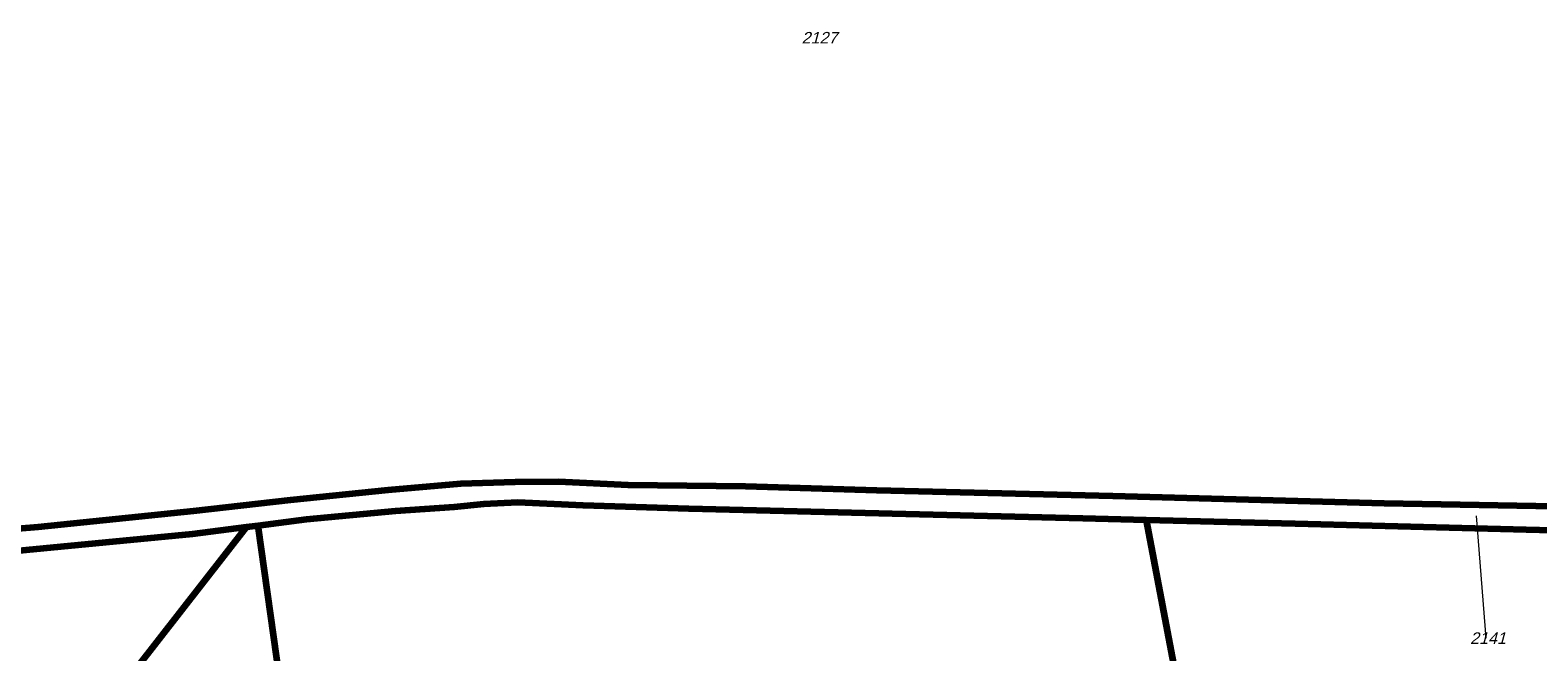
# Model space of a CAD drawing. Header units: metres. Extents: x 226218 to 240385, y 439369 to 449677.
# Tile 90 of 256: x 230414 to 230650, y 441052 to 441149. Entities that reach past the tile are written whole.
import ezdxf
from ezdxf.enums import TextEntityAlignment as Align

# ---------------------------------------------------------------- set-up
doc = ezdxf.new("R2010")
doc.units = ezdxf.units.M
doc.header["$MEASUREMENT"] = 0
doc.layers.add('BIJPIJL', color=73, linetype='Continuous', lineweight=0)
doc.layers.add('KG01-perceelgrens', color=73, linetype='Continuous', lineweight=100)
for name, color, linetype in [('GB20-pand_tevens_verblijfsobject', 1, 'Continuous'), ('Goud-ontwerp', 2, 'Continuous'), ('INSTEEKSLOOT', 153, 'Continuous'), ('KZ01-perceelnummer', 73, 'Continuous')]:
    doc.layers.add(name, color=color, linetype=linetype)
doc.styles.add('arial', font='arial.ttf')

# ---------------------------------------------------------------- blocks, each defined once
blk = doc.blocks.new('bijpijl')
at = {"color": 0}
blk.add_line((0, 0), (1, 0), dxfattribs=at)
blk = doc.blocks.new('Z01')
blk = doc.blocks.new('TWENTEROUTE')
at = {"layer": 'KG01-perceelgrens'}
for points in [[(230447.923, 441071.408), (230439.503, 441070.327), (230410.793, 441067.574), (230404.681, 441067.336), (230402.257, 441067.594), (230399.763, 441068.794), (230397.365, 441070.862), (230395.663, 441076.23)], [(230676.87, 441074.214), (230661.182, 441074.489), (230625.632, 441075.107), (230583.235, 441076.282), (230546.401, 441077.165), (230525.88, 441077.775), (230507.516, 441078.014), (230496.683, 441078.501), (230489.882, 441078.463), (230481.408, 441078.214), (230470.028, 441077.229), (230454.816, 441075.63), (230439.627, 441073.946), (230415.385, 441071.456), (230406.415, 441070.72), (230404.772, 441070.881)], [(230588.428, 441072.529), (230578.572, 441072.781), (230550.929, 441073.444), (230517.015, 441074.296), (230500.495, 441074.808), (230490.296, 441075.266), (230485.015, 441075.033), (230480.346, 441074.537), (230471.178, 441073.951), (230457.296, 441072.612), (230449.723, 441071.639)], [(230430.408, 440997.731), (230456.031, 441026.927), (230449.723, 441071.639)], [(230449.723, 441071.639), (230447.923, 441071.408)], [(230588.428, 441072.529), (230604.954, 440985.666), (230558.521, 440981.026), (230534.655, 440980.897), (230520.19, 440982.096), (230464.136, 440984.256), (230463.937, 440984.225)], [(230706.571, 441069.532), (230705.457, 441069.565), (230647.825, 441070.992), (230611.73, 441071.933), (230588.428, 441072.529)], [(230400.133, 441010.202), (230447.923, 441071.408)]]:
    blk.add_lwpolyline(points, dxfattribs=at)
at = {"layer": 'BIJPIJL', "xscale": 19.13142349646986, "yscale": 19.13142349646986, "rotation": 274.4788688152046}
blk.add_blockref('bijpijl', (230639.995, 441073.205), dxfattribs=at)
at = {"layer": 'KZ01-perceelnummer'}
ref = blk.add_blockref('Z01', (230537.066, 441147.827), dxfattribs=at)
ref.add_attrib('PERCNR', ' 2127', dxfattribs={"layer": 'GB20-pand_tevens_verblijfsobject', "color": 0, "ltscale": 2, "height": 1.8, "style": 'arial', "oblique": 15}).set_placement((230537.066, 441147.827), align=Align.MIDDLE)
ref = blk.add_blockref('Z01', (230639.995, 441073.205), dxfattribs=at)
ref.add_attrib('PERCNR', ' 2141', dxfattribs={"layer": 'GB20-pand_tevens_verblijfsobject', "color": 0, "ltscale": 2, "height": 1.8, "style": 'arial', "oblique": 15}).set_placement((230641.489, 441054.132), align=Align.MIDDLE)

msp = doc.modelspace()

# ---------------------------------------------------------------- linework, layer by layer
at = {"layer": 'INSTEEKSLOOT'}
for points in [[(230439.63, 441073.95), (230454.82, 441075.63), (230470.03, 441077.23), (230481.41, 441078.21), (230489.88, 441078.46), (230496.68, 441078.5), (230507.52, 441078.01), (230525.88, 441077.78), (230546.4, 441077.16), (230583.23, 441076.28), (230625.63, 441075.11), (230661.18, 441074.49)], [(230439.63, 441073.95), (230415.39, 441071.46), (230406.42, 441070.72)], [(230780.75, 441067.35), (230764.46, 441067.75), (230746.71, 441068.35), (230728.02, 441068.97), (230705.46, 441069.57), (230682.04, 441070.11), (230647.83, 441070.99), (230611.73, 441071.93), (230578.57, 441072.78), (230550.93, 441073.44), (230517.02, 441074.3), (230500.49, 441074.81), (230490.3, 441075.27), (230485.02, 441075.03), (230480.35, 441074.54), (230471.18, 441073.95), (230457.3, 441072.61), (230439.5, 441070.33)], [(230410.79, 441067.57), (230439.5, 441070.33)]]:
    msp.add_lwpolyline(points, dxfattribs=at)

# ---------------------------------------------------------------- block references
at = {"layer": 'Goud-ontwerp', "linetype": 'Continuous'}
msp.add_blockref('TWENTEROUTE', (0, 0), dxfattribs=at)

doc.saveas('drawing.dxf')
